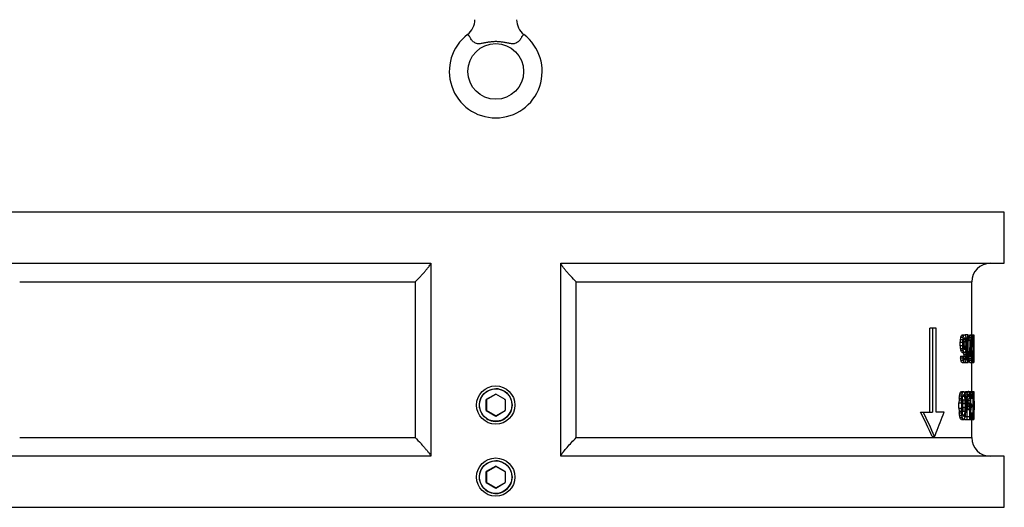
# Model space of a CAD drawing. Header units: millimetres. Extents: x 35 to 1506, y -73 to 359.
# Tile 9 of 13: x 1132 to 1344, y -73 to 32. Entities that reach past the tile are written whole.
import ezdxf

# ---------------------------------------------------------------- set-up
doc = ezdxf.new("R2010")
doc.units = ezdxf.units.MM
doc.header["$LTSCALE"] = 30.734
doc.layers.get('0').update_dxf_attribs({"linetype": 'CONTINUOUS'})

msp = doc.modelspace()

# ---------------------------------------------------------------- linework, layer by layer
at = {"color": 7, "linetype": 'Continuous'}
for p, q in [((1344.2, -9.17), (1125.2, -9.17)), ((1344.2, -20.17), (1344.2, -9.17)), ((1125.2, -20.17), (1220.7, -20.17)), ((1220.7, -20.17), (1220.7, -61.67)), ((1248.7, -61.67), (1248.7, -20.17)), ((1248.7, -20.17), (1344.2, -20.17)), ((1132.2, -24.17), (1217.38, -24.17)), ((1217.38, -24.17), (1217.38, -57.67)), ((1252.03, -57.67), (1252.03, -24.17)), ((1252.03, -24.17), (1337.2, -24.17)), ((1337.2, -35.55), (1337.2, -24.17)), ((1329.56, -34.14), (1328.18, -34.14)), ((1328.18, -52.19), (1328.18, -34.14)), ((1328.73, -34.14), (1328.73, -52.19)), ((1329.56, -52.19), (1329.56, -34.14)), ((1334.99, -35.67), (1335.5, -35.67)), ((1335.12, -35.55), (1335.75, -35.55)), ((1336.42, -35.55), (1335.79, -35.55)), ((1336.3, -35.55), (1336.3, -41.55)), ((1336.42, -40.53), (1336.42, -35.55)), ((1336.72, -35.67), (1337.22, -35.67)), ((1336.79, -35.55), (1337.53, -35.55)), ((1337.53, -35.55), (1337.53, -41.55)), ((1337.57, -35.55), (1337.67, -35.55)), ((1337.57, -40.53), (1337.57, -35.55)), ((1337.67, -35.55), (1337.67, -41.55)), ((1335.23, -37.21), (1334.72, -37.21)), ((1334.72, -37.84), (1334.72, -37.21)), ((1334.72, -37.84), (1335.23, -37.84)), ((1334.77, -36.57), (1335.28, -36.57)), ((1334.85, -36.06), (1335.36, -36.06)), ((1335.23, -37.21), (1335.23, -37.84)), ((1335.36, -37.72), (1335.36, -37.33)), ((1335.41, -36.57), (1335.92, -36.57)), ((1335.46, -36.95), (1335.97, -36.95)), ((1335.46, -36.95), (1335.48, -37.33)), ((1335.48, -37.72), (1335.46, -38.1)), ((1335.46, -38.1), (1335.97, -38.1)), ((1335.99, -37.33), (1335.48, -37.33)), ((1335.48, -37.72), (1335.48, -37.33)), ((1335.48, -37.72), (1335.99, -37.72)), ((1335.52, -36.31), (1335.85, -36.31)), ((1335.6, -36.19), (1335.78, -36.19)), ((1335.97, -38.1), (1335.99, -37.72)), ((1335.99, -37.33), (1335.99, -37.72)), ((1336.13, -38.99), (1336.13, -38.1)), ((1336.9, -36.82), (1336.4, -36.82)), ((1336.62, -36.44), (1337.12, -36.44)), ((1336.66, -36.06), (1337.16, -36.06)), ((1336.89, -37.97), (1337.06, -37.97)), ((1336.95, -36.95), (1337.09, -36.95)), ((1337.08, -37.33), (1336.95, -37.33)), ((1337.06, -37.97), (1337.08, -37.33)), ((1337.06, -37.97), (1337.06, -39.12)), ((1337.13, -38.1), (1337.42, -38.1)), ((1337.13, -38.99), (1337.13, -38.1)), ((1337.41, -37.33), (1337.15, -37.33)), ((1337.23, -36.31), (1337.35, -36.31)), ((1337.23, -36.57), (1337.38, -36.57)), ((1337.42, -38.1), (1337.42, -38.99)), ((1337.45, -36.95), (1337.46, -37.33)), ((1337.46, -37.33), (1337.47, -37.97)), ((1337.47, -39.12), (1337.47, -37.97)), ((1334.77, -38.48), (1335.28, -38.48)), ((1334.77, -40.14), (1335.42, -40.14)), ((1334.77, -40.14), (1334.8, -40.53)), ((1334.85, -38.87), (1335.36, -38.87)), ((1334.99, -39.25), (1335.5, -39.25)), ((1335.12, -39.38), (1335.75, -39.38)), ((1335.31, -40.53), (1335.28, -40.14)), ((1335.41, -38.36), (1335.92, -38.36)), ((1335.48, -39.76), (1335.46, -40.14)), ((1335.46, -40.14), (1335.97, -40.14)), ((1335.48, -39.76), (1335.99, -39.76)), ((1335.52, -38.61), (1335.85, -38.61)), ((1335.78, -38.74), (1335.6, -38.74)), ((1335.95, -38.99), (1336.01, -38.99)), ((1336.01, -38.74), (1336.01, -38.99)), ((1336.42, -39.63), (1336.54, -39.63)), ((1336.54, -40.65), (1336.54, -39.63)), ((1336.54, -40.01), (1336.68, -40.01)), ((1336.54, -40.27), (1336.74, -40.27)), ((1336.74, -40.14), (1337.09, -40.14)), ((1336.77, -39.76), (1337.08, -39.76)), ((1336.82, -39.12), (1337.06, -39.12)), ((1337.08, -39.76), (1337.06, -39.12)), ((1337.09, -40.14), (1337.08, -39.76)), ((1337.13, -38.99), (1337.42, -38.99)), ((1337.15, -39.76), (1337.41, -39.76)), ((1337.46, -39.76), (1337.45, -40.14)), ((1337.47, -39.12), (1337.46, -39.76)), ((1337.61, -39.76), (1337.61, -39.63)), ((1334.8, -40.53), (1335.31, -40.53)), ((1334.88, -41.04), (1335.39, -41.04)), ((1335.01, -41.42), (1335.52, -41.42)), ((1335.14, -41.55), (1335.75, -41.55)), ((1335.47, -40.53), (1335.92, -40.53)), ((1335.55, -40.78), (1335.85, -40.78)), ((1335.78, -40.91), (1335.63, -40.91)), ((1335.79, -41.55), (1336.42, -41.55)), ((1336.62, -40.65), (1337.12, -40.65)), ((1336.66, -41.04), (1337.16, -41.04)), ((1336.72, -41.42), (1337.22, -41.42)), ((1336.79, -41.55), (1337.53, -41.55)), ((1337.2, -47.77), (1337.2, -41.55)), ((1337.23, -40.53), (1337.38, -40.53)), ((1337.23, -40.78), (1337.35, -40.78)), ((1337.56, -41.55), (1337.67, -41.55)), ((1337.61, -40.65), (1337.61, -40.53)), ((1334.56, -48.66), (1335.07, -48.66)), ((1334.65, -48.28), (1335.16, -48.28)), ((1334.79, -47.9), (1335.3, -47.9)), ((1334.95, -47.77), (1335.46, -47.77)), ((1335.32, -48.54), (1335.59, -48.54)), ((1335.74, -48.28), (1336.2, -48.28)), ((1335.8, -47.9), (1336.31, -47.9)), ((1335.91, -47.77), (1336.41, -47.77)), ((1336.33, -48.54), (1336.6, -48.54)), ((1336.41, -48.41), (1336.53, -48.41)), ((1336.53, -47.77), (1336.45, -47.77)), ((1336.62, -47.77), (1337.13, -47.77)), ((1336.62, -47.9), (1337.07, -47.9)), ((1336.71, -48.15), (1337.02, -48.15)), ((1336.97, -48.41), (1336.71, -48.41)), ((1337.07, -48.54), (1337.27, -48.54)), ((1337.07, -48.66), (1337.3, -48.66)), ((1337.14, -48.41), (1337.22, -48.41)), ((1337.16, -47.77), (1337.66, -47.77)), ((1337.46, -47.77), (1337.46, -53.77)), ((1337.5, -53.77), (1337.5, -48.66)), ((1337.66, -47.77), (1337.66, -52.88)), ((1334.47, -49.56), (1334.44, -50.19)), ((1334.44, -50.19), (1334.96, -50.19)), ((1334.44, -51.34), (1334.44, -50.19)), ((1334.5, -49.17), (1334.47, -49.56)), ((1334.47, -49.56), (1334.99, -49.56)), ((1334.5, -49.17), (1335.01, -49.17)), ((1334.96, -50.19), (1334.99, -49.56)), ((1334.96, -50.19), (1334.96, -51.34)), ((1334.99, -49.56), (1335.01, -49.17)), ((1335.1, -51.22), (1335.1, -50.32)), ((1335.24, -48.79), (1335.67, -48.79)), ((1335.26, -49.56), (1335.77, -49.56)), ((1335.26, -49.56), (1335.28, -50.32)), ((1335.28, -50.32), (1335.79, -50.32)), ((1335.28, -51.22), (1335.28, -50.32)), ((1335.79, -50.32), (1335.79, -51.22)), ((1335.82, -48.79), (1336.14, -48.79)), ((1335.86, -49.17), (1335.89, -49.56)), ((1335.86, -49.43), (1336.09, -49.43)), ((1335.89, -49.56), (1335.91, -50.19)), ((1335.91, -49.94), (1336.09, -49.94)), ((1335.91, -51.34), (1335.91, -50.19)), ((1335.91, -50.58), (1336.14, -50.58)), ((1336.09, -49.43), (1336.09, -49.94)), ((1336.19, -49.3), (1336.8, -49.3)), ((1336.2, -49.81), (1336.2, -49.56)), ((1336.27, -48.79), (1336.66, -48.79)), ((1336.8, -50.45), (1336.27, -50.45)), ((1336.33, -50.83), (1336.6, -50.83)), ((1336.42, -49.68), (1336.42, -49.3)), ((1336.42, -49.68), (1336.93, -49.68)), ((1336.44, -50.19), (1336.94, -50.19)), ((1336.76, -48.79), (1336.94, -48.79)), ((1336.8, -49.17), (1336.93, -49.17)), ((1336.8, -53.77), (1336.8, -50.45)), ((1336.8, -50.58), (1336.97, -50.58)), ((1336.8, -50.83), (1337.04, -50.83)), ((1336.93, -49.17), (1336.93, -49.68)), ((1336.94, -50.19), (1336.93, -49.68)), ((1337, -48.92), (1337.32, -48.92)), ((1337.02, -48.92), (1337, -49.17)), ((1337, -49.68), (1337, -49.17)), ((1337.02, -49.17), (1337.35, -49.17)), ((1337.2, -50.58), (1337.15, -50.58)), ((1337.2, -51.09), (1337.2, -50.58)), ((1337.33, -49.17), (1337.32, -48.92)), ((1337.36, -49.17), (1337.38, -49.17)), ((1337.7, -49.81), (1337.7, -51.73)), ((1326.18, -52.19), (1328.73, -52.19)), ((1331.22, -52.19), (1329.56, -52.19)), ((1334.44, -51.34), (1334.96, -51.34)), ((1334.44, -51.34), (1334.47, -51.98)), ((1334.47, -51.98), (1334.99, -51.98)), ((1334.47, -51.98), (1334.5, -52.36)), ((1334.5, -52.36), (1335.01, -52.36)), ((1334.56, -52.88), (1335.07, -52.88)), ((1334.99, -51.98), (1334.96, -51.34)), ((1335.01, -52.36), (1334.99, -51.98)), ((1335.24, -52.75), (1335.67, -52.75)), ((1335.28, -51.22), (1335.26, -51.98)), ((1335.26, -51.98), (1335.77, -51.98)), ((1335.79, -51.22), (1335.28, -51.22)), ((1335.89, -51.98), (1335.86, -52.36)), ((1335.91, -51.34), (1335.89, -51.98)), ((1335.91, -51.09), (1336.2, -51.09)), ((1335.91, -51.47), (1336.31, -51.47)), ((1335.91, -51.6), (1336.53, -51.6)), ((1336.21, -53.13), (1336.21, -51.6)), ((1336.53, -50.96), (1336.41, -50.96)), ((1336.71, -51.09), (1336.71, -53.13)), ((1336.8, -51.22), (1336.99, -51.22)), ((1336.8, -51.6), (1336.96, -51.6)), ((1336.8, -52.11), (1336.94, -52.11)), ((1336.8, -52.36), (1336.94, -52.36)), ((1336.8, -52.88), (1336.96, -52.88)), ((1336.94, -52.11), (1336.96, -51.6)), ((1336.94, -52.11), (1336.94, -52.36)), ((1337.02, -52.36), (1337.02, -52.11)), ((1337.02, -52.36), (1337.37, -52.36)), ((1337.04, -52.75), (1337.3, -52.75)), ((1337.15, -51.09), (1337.2, -51.09)), ((1334.65, -53.26), (1335.16, -53.26)), ((1334.79, -53.64), (1335.3, -53.64)), ((1334.95, -53.77), (1335.46, -53.77)), ((1335.32, -53), (1335.59, -53)), ((1335.63, -53.77), (1335.63, -53.64)), ((1335.63, -53.77), (1337.46, -53.77)), ((1335.74, -53.13), (1336.71, -53.13)), ((1336.14, -53.13), (1336.14, -53.77)), ((1336.8, -53.39), (1337.02, -53.39)), ((1336.8, -53.64), (1337.07, -53.64)), ((1337.09, -53), (1337.26, -53)), ((1337.2, -53.13), (1337.15, -53.13)), ((1337.2, -57.67), (1337.2, -53.77)), ((1337.49, -53.77), (1337.65, -53.77)), ((1337.65, -53.64), (1337.7, -53.64)), ((1337.68, -53.77), (1337.68, -53)), ((1132.2, -57.67), (1217.38, -57.67)), ((1252.03, -57.67), (1337.2, -57.67)), ((1328.65, -57.44), (1329.2, -57.44)), ((1220.7, -61.67), (1125.2, -61.67)), ((1344.2, -61.67), (1248.7, -61.67)), ((1344.2, -72.67), (1344.2, -61.67)), ((1125.2, -72.67), (1344.2, -72.67))]:
    msp.add_line(p, q, dxfattribs=at)
at = {"linetype": 'Continuous'}
for p, q in [((1234.7, -48.3), (1232.65, -49.48)), ((1232.7, -49.51), (1234.7, -48.36)), ((1234.7, -48.36), (1234.7, -48.3)), ((1236.75, -49.48), (1234.7, -48.3)), ((1236.7, -49.51), (1234.7, -48.36)), ((1232.65, -49.48), (1232.7, -49.51)), ((1232.65, -51.85), (1232.65, -49.48)), ((1232.7, -49.51), (1232.7, -51.82)), ((1236.7, -49.51), (1236.75, -49.48)), ((1236.7, -49.51), (1236.7, -51.82)), ((1236.75, -49.48), (1236.75, -51.85)), ((1232.7, -51.82), (1232.65, -51.85)), ((1232.65, -51.85), (1234.7, -53.04)), ((1234.7, -52.98), (1232.7, -51.82)), ((1234.7, -52.98), (1236.7, -51.82)), ((1234.7, -53.04), (1236.75, -51.85)), ((1234.7, -52.98), (1234.7, -53.04)), ((1236.7, -51.82), (1236.75, -51.85)), ((1234.7, -54.23), (1234.71, -54.23)), ((1234.7, -54.23), (1234.7, -54.23)), ((1234.7, -63.8), (1232.65, -64.98)), ((1232.65, -64.98), (1232.7, -65.01)), ((1232.65, -67.35), (1232.65, -64.98)), ((1232.7, -65.01), (1234.7, -63.86)), ((1232.7, -65.01), (1232.7, -67.32)), ((1234.7, -63.86), (1234.7, -63.8)), ((1236.75, -64.98), (1234.7, -63.8)), ((1236.7, -65.01), (1234.7, -63.86)), ((1236.7, -65.01), (1236.75, -64.98)), ((1236.7, -65.01), (1236.7, -67.32)), ((1236.75, -64.98), (1236.75, -67.35)), ((1232.7, -67.32), (1232.65, -67.35)), ((1232.65, -67.35), (1234.7, -68.54)), ((1234.7, -68.48), (1232.7, -67.32)), ((1234.7, -68.48), (1236.7, -67.32)), ((1234.7, -68.54), (1236.75, -67.35)), ((1236.7, -67.32), (1236.75, -67.35)), ((1234.7, -68.48), (1234.7, -68.54)), ((1234.7, -69.73), (1234.71, -69.73)), ((1234.7, -69.73), (1234.7, -69.73))]:
    msp.add_line(p, q, dxfattribs=at)
at = {"color": 7, "linetype": 'Continuous'}
msp.add_circle((1234.7, 21.11), 6, dxfattribs=at)
for centre, radius in [((1234.7, -50.67), 4.12), ((1234.7, -50.67), 3.5), ((1234.7, -66.17), 4.12), ((1234.7, -66.17), 3.5)]:
    msp.add_circle(centre, radius)
for centre, radius, start, end in [((1226.2, 32.24), 4, 307.3845, 359.9987), ((1243.2, 32.24), 4, 180.0013, 232.6155), ((1234.7, 21.11), 10, 127.3832, 52.6168), ((1341.2, -24.17), 4, 90, 180), ((1341.2, -57.67), 4, 180, 270)]:
    msp.add_arc(centre, radius, start, end, dxfattribs=at)
at = {"linetype": 'Continuous'}
for centre, radius, start, end in [((1234.7, -50.67), 2.3, 89.5657, 90.4343), ((1234.7, -50.68), 3.51, 77.8509, 89.9868), ((1234.51, -50.47), 3.46, 42.496, 50.805), ((1234.7, -50.67), 2.3, 149.5657, 150.4343), ((1234.7, -50.67), 2.3, 29.5657, 30.4343), ((1234.7, -50.67), 3.5, 203.5988, 304.7077), ((1234.7, -50.67), 2.3, 209.5657, 210.4343), ((1234.7, -50.67), 2.3, 269.5657, 270.4343), ((1234.7, -50.67), 2.3, 329.5657, 330.4343), ((1234.7, -50.67), 3.5, 307.4019, 341.5284), ((1234.61, -50.7), 3.53, 271.6562, 306.3093), ((1234.52, -50.87), 3.44, 309.1841, 310.6916), ((1234.71, -50.67), 3.49, 304.771, 306.2042), ((1234.71, -50.68), 3.49, 306.2042, 307.419), ((1234.7, -66.18), 3.51, 77.8509, 89.9868), ((1234.51, -65.97), 3.46, 42.496, 50.805), ((1234.7, -66.17), 2.3, 149.5657, 150.4343), ((1234.7, -66.17), 2.3, 89.5657, 90.4343), ((1234.7, -66.17), 2.3, 29.5657, 30.4343), ((1234.7, -66.17), 3.5, 203.5988, 304.7077), ((1234.7, -66.17), 2.3, 209.5657, 210.4343), ((1234.7, -66.17), 2.3, 329.5657, 330.4343), ((1234.7, -66.17), 3.5, 307.4019, 341.5284), ((1234.7, -66.17), 2.3, 269.5657, 270.4343), ((1234.61, -66.2), 3.53, 271.6562, 306.3093), ((1234.52, -66.37), 3.44, 309.1841, 310.6916), ((1234.71, -66.17), 3.49, 304.771, 306.2042), ((1234.71, -66.18), 3.49, 306.2042, 307.419)]:
    msp.add_arc(centre, radius, start, end, dxfattribs=at)
at = {"color": 7, "linetype": 'Continuous'}
for centre, major_axis, ratio, start_param, end_param in [((1234.7, -22.69), (102.5, 0), 0.612764, -0.214482, -0.208246), ((1234.7, -31.35), (102.5, 0), 0.204256, -0.208246, -0.202018), ((1234.7, -22.69), (103, 0), 0.612764, -0.213425, -0.20722), ((1234.7, -31.35), (103, 0), 0.204256, -0.20722, -0.201023), ((1234.7, -39.62), (103, 0), 0.204255, 0.188653, 0.194835), ((1234.7, -47.51), (103, 0), 0.612767, 6.465665, 6.471839), ((1234.7, -29.58), (102.5, 0), 0.612767, -0.103269, -0.09714), ((1234.7, -33.98), (102.5, 0), 0.170213, -0.09714, -0.089791), ((1234.7, -29.58), (103, 0), 0.612767, -0.102766, -0.096667), ((1234.7, -33.98), (103, 0), 0.170213, -0.096667, -0.089354), ((1234.7, -37.11), (103, 0), 0.170213, 0.082046, 0.089354), ((1234.7, -40.85), (103, 0), 0.612765, 0.075959, 0.082046), ((1234.7, 20.09), (0, 261.7), 0.391665, -1.791523, -1.789024), ((1234.7, -95.14), (0, 261.7), 0.391665, -1.352568, -1.350069), ((1234.7, -6.35), (0, 139.57), 0.734375, -1.789024, -1.785278), ((1234.7, 20.09), (0, 262.98), 0.391665, 4.492751, 4.495237), ((1234.7, -95.14), (0, 262.98), 0.391665, 4.929541, 4.932027), ((1234.7, -6.35), (0, 140.26), 0.734375, 4.495237, 4.498964), ((1234.7, 29.51), (0, 315.57), 0.326391, -1.784221, -1.782979), ((1234.7, -104.56), (0, 315.57), 0.326391, -1.358613, -1.357372), ((1234.7, -3.72), (0, 157.79), 0.652775, -1.782979, -1.780497), ((1234.7, -60.25), (0, 105.19), 0.979163, -1.361095, -1.358613), ((1234.7, -65.78), (0, 157.02), 0.652775, -1.386176, -1.384232), ((1234.7, -18.88), (0, 104.68), 0.979163, -1.757064, -1.755416), ((1234.7, -21.97), (103, 0), 0.680851, 6.073484, 6.077205), ((1234.7, -29.14), (103, 0), 0.340425, 6.077205, 6.080923), ((1234.7, -42.93), (103, 0), 0.340425, 0.189889, 0.193598), ((1234.7, -49.55), (103, 0), 0.680851, 0.186183, 0.189889), ((1234.7, -65.78), (0, 157.79), 0.652775, 4.896103, 4.898572), ((1234.7, -18.88), (0, 105.19), 0.979163, -1.756979, -1.75451), ((1234.7, -94.6), (0, 315.57), 0.326391, 4.894868, 4.896103), ((1234.7, -61.51), (0, 140.26), 0.734375, -1.392018, -1.388317), ((1234.7, -83.33), (0, 262.98), 0.391665, -1.394484, -1.392018), ((1234.7, -166.36), (0, 736.33), 0.139882, -1.395716, -1.394484), ((1234.7, -14.09), (0, 209.36), 0.489581, -1.679468, -1.677744), ((1234.7, -25.27), (0, 104.68), 0.97917, -1.677744, -1.674065), ((1234.7, -11.65), (0, 202.29), 0.509166, -1.711466, -1.695549), ((1234.7, -12.64), (0, 202.29), 0.509166, 4.575395, 4.591305), ((1234.7, -2.66), (0, 315.57), 0.326391, 4.6023, 4.603521), ((1234.7, -14.09), (0, 210.38), 0.489581, 4.603521, 4.605963), ((1234.7, -25.27), (0, 105.19), 0.97917, 4.605963, 4.609623), ((1234.7, 28.18), (0, 631.15), 0.163194, -1.676002, -1.674782), ((1234.7, -20.96), (0, 157.79), 0.652779, -1.674782, -1.669903), ((1234.7, -29.63), (103, 0), 0.680851, -0.099106, -0.095448), ((1234.7, -34.31), (103, 0), 0.204256, 6.187737, 6.193831), ((1234.7, -38.06), (103, 0), 0.204255, 0.083264, 0.089354), ((1234.7, -42.15), (103, 0), 0.680851, 6.362796, 6.366449), ((1234.7, -49.12), (0, 157.79), 0.652777, 4.787131, 4.792), ((1234.7, -44.04), (0, 105.19), 0.979167, -1.498488, -1.494837), ((1234.7, -84.46), (0, 631.14), 0.163196, 4.785914, 4.787131), ((1234.7, -51.64), (0, 210.38), 0.489584, -1.500922, -1.498488), ((1234.7, -61.15), (0, 104.68), 0.979167, -1.356314, -1.352568), ((1234.7, -52.23), (102.5, 0), 0.612764, 6.491431, 6.497667), ((1234.7, -43.58), (102.5, 0), 0.204256, 0.202018, 0.208246), ((1234.7, -61.15), (0, 105.19), 0.979167, 4.925814, 4.929541), ((1234.7, -52.23), (103, 0), 0.612764, 0.20722, 0.213425), ((1234.7, -73.18), (0, 157.79), 0.652775, -1.362336, -1.359854), ((1234.7, -52.95), (103, 0), 0.680851, 6.489165, 6.492886), ((1234.7, -11.32), (0, 157.02), 0.652775, -1.7561, -1.755416), ((1234.7, 74.77), (0, 628.08), 0.163196, -1.754176, -1.753549), ((1234.7, -43.58), (103, 0), 0.204256, 0.201023, 0.20722), ((1234.7, -45.78), (103, 0), 0.340425, 6.485447, 6.489165), ((1234.7, -35.3), (103, 0), 0.204255, 6.088351, 6.094532), ((1234.7, -31.99), (103, 0), 0.340425, -0.193598, -0.189889), ((1234.7, -25.37), (103, 0), 0.680851, -0.189889, -0.186183), ((1234.7, -26.1), (103, 0), 0.680851, 6.094532, 6.10194), ((1234.7, -11.32), (0, 157.79), 0.652775, 4.526206, 4.528675), ((1234.7, 17.51), (0, 315.57), 0.326391, 4.528675, 4.52991), ((1234.7, 74.77), (0, 631.14), 0.163196, 4.52991, 4.531144), ((1234.7, 6.24), (0, 262.98), 0.391665, -1.749575, -1.747109), ((1234.7, 89.27), (0, 736.33), 0.139882, -1.747109, -1.745876), ((1234.7, -21.23), (0, 122.72), 0.839285, -1.728648, -1.721279), ((1234.7, -63), (0, 209.36), 0.489582, -1.463849, -1.462009), ((1234.7, -49.85), (103, 0), 0.680852, 6.420179, 6.423855), ((1234.7, -63), (0, 210.38), 0.489582, 4.818815, 4.821257), ((1234.7, -105.27), (0, 631.15), 0.163194, -1.466811, -1.46559), ((1234.7, -56.14), (0, 157.79), 0.652779, -1.47169, -1.466811), ((1234.7, -27.98), (0, 157.79), 0.652777, 4.632778, 4.637647), ((1234.7, 7.37), (0, 631.14), 0.163196, 4.637647, 4.638864), ((1234.7, -25.45), (0, 210.38), 0.489584, -1.643104, -1.640671), ((1234.7, -34.34), (0, 122.72), 0.839285, 4.661967, 4.669257), ((1234.7, -70.57), (0, 139.57), 0.734375, -1.357562, -1.353817), ((1234.7, -54.33), (102.5, 0), 0.612767, 6.490185, 6.496419), ((1234.7, -45.72), (102.5, 0), 0.204255, 0.200773, 0.206999), ((1234.7, -70.57), (0, 140.26), 0.734375, 4.924572, 4.928298), ((1234.7, -54.33), (103, 0), 0.612767, 0.20598, 0.212183), ((1234.7, -55.04), (103, 0), 0.680851, 6.487926, 6.491646), ((1234.7, -45.72), (103, 0), 0.204255, 0.199785, 0.20598), ((1234.7, -47.91), (103, 0), 0.340425, 6.484209, 6.487926), ((1234.7, -37.47), (103, 0), 0.204255, 6.088351, 6.094532), ((1234.7, -34.16), (103, 0), 0.340425, -0.193598, -0.189889), ((1234.7, -27.54), (103, 0), 0.680851, -0.189889, -0.186183), ((1234.7, -29.58), (103, 0), 0.612767, 6.094532, 6.100706), ((1234.7, -15.58), (0, 140.26), 0.734375, -1.753276, -1.749575), ((1234.7, -22.26), (0, 122.72), 0.839286, 4.554538, 4.561907), ((1234.7, -51.83), (0, 104.68), 0.979171, -1.467528, -1.463849), ((1234.7, -47.51), (102.5, 0), 0.612767, 6.380326, 6.386454), ((1234.7, -43.11), (102.5, 0), 0.170213, 0.089791, 0.09714), ((1234.7, -51.83), (0, 105.19), 0.979171, 4.815155, 4.818815), ((1234.7, -47.51), (103, 0), 0.612767, 0.096667, 0.102766), ((1234.7, -47.46), (103, 0), 0.680851, 0.095448, 0.099106), ((1234.7, -43.11), (103, 0), 0.170213, 0.089354, 0.096667), ((1234.7, -42.79), (103, 0), 0.204256, 6.37254, 6.378633), ((1234.7, -39.03), (103, 0), 0.204255, -0.089354, -0.083264), ((1234.7, -39.98), (103, 0), 0.170213, -0.089354, -0.082046), ((1234.7, -34.95), (103, 0), 0.680851, 6.199922, 6.203575), ((1234.7, -36.25), (103, 0), 0.612765, -0.082046, -0.075959), ((1234.7, -33.05), (0, 105.19), 0.979167, -1.646755, -1.643104), ((1234.7, -35.36), (0, 122.72), 0.839286, -1.621218, -1.613929), ((1234.7, -1.43), (0, 209.36), 0.489581, -1.80087, -1.798365), ((1234.7, -25.05), (0, 104.68), 0.979167, -1.798365, -1.794611), ((1234.7, -34.34), (102.5, 0), 0.612764, -0.223815, -0.217566), ((1234.7, -44.13), (102.5, 0), 0.170213, -0.217566, -0.210078), ((1234.7, -1.43), (0, 210.38), 0.489581, 4.483453, 4.485944), ((1234.7, -25.05), (0, 105.19), 0.979167, 4.485944, 4.489679), ((1234.7, -34.34), (103, 0), 0.612764, -0.22271, -0.216493), ((1234.7, -33.56), (103, 0), 0.680851, 6.064206, 6.067935), ((1234.7, -44.13), (103, 0), 0.170213, -0.216493, -0.209043), ((1234.7, -44.04), (103, 0), 0.204255, 6.067935, 6.074142), ((1234.7, -51.41), (103, 0), 0.170213, 0.201606, 0.209043), ((1234.7, -52.77), (103, 0), 0.204256, 0.202844, 0.209043), ((1234.7, -62.66), (103, 0), 0.680851, 0.199129, 0.202844), ((1234.7, -60.54), (103, 0), 0.612767, 6.478601, 6.484791), ((1234.7, -37.56), (102.5, 0), 0.612764, 6.112801, 6.117798), ((1234.7, -68.71), (0, 105.19), 0.979167, -1.37909, -1.37538), ((1234.7, -44.45), (102.5, 0), 0.204256, 6.117798, 6.123977), ((1234.7, -88.75), (0, 210.38), 0.489581, -1.381562, -1.37909), ((1234.7, -24.45), (0, 140.26), 0.734375, 4.537962, 4.541658), ((1234.7, -37.56), (103, 0), 0.612764, -0.170731, -0.164577), ((1234.7, -37.13), (103, 0), 0.680851, 6.116147, 6.119838), ((1234.7, -44.45), (103, 0), 0.204256, -0.164577, -0.158429), ((1234.7, -44.26), (103, 0), 0.255319, 6.119838, 6.124756), ((1234.7, -50.94), (103, 0), 0.204256, 0.144924, 0.151059), ((1234.7, -52.36), (103, 0), 0.255319, 0.146151, 0.151059), ((1234.7, -44.99), (102.5, 0), 0.255319, 6.173758, 6.176888), ((1234.7, -58.75), (103, 0), 0.680851, 6.425657, 6.429336), ((1234.7, -57.01), (103, 0), 0.612764, 6.42198, 6.42811), ((1234.7, -67.68), (0, 140.26), 0.734375, -1.435677, -1.432002), ((1234.7, -29.64), (0, 157.79), 0.652775, 4.59073, 4.593175), ((1234.7, -40.07), (103, 0), 0.680851, 6.163971, 6.167637), ((1234.7, -42.09), (103, 0), 0.510637, -0.115548, -0.110663), ((1234.7, -36.79), (0, 105.19), 0.979174, -1.686345, -1.683901), ((1234.7, -42.73), (103, 0), 0.51064, -0.113105, -0.110663), ((1234.7, -44.99), (103, 0), 0.255319, -0.110663, -0.10578), ((1234.7, -46.21), (103, 0), 0.204256, 6.172523, 6.178626), ((1234.7, -50.45), (103, 0), 0.204255, 0.091146, 0.097241), ((1234.7, -50.29), (103, 0), 0.255319, 6.374331, 6.379207), ((1234.7, -52.68), (103, 0), 0.51064, 0.086272, 0.091146), ((1234.7, -53.32), (103, 0), 0.51064, 6.371894, 6.374331), ((1234.7, -57.98), (0, 105.19), 0.979163, 4.798661, 4.801098), ((1234.7, -54.19), (103, 0), 0.680851, 0.082618, 0.086272), ((1234.7, -61.43), (0, 157.79), 0.652783, -1.490613, -1.488178), ((1234.7, -59.08), (0, 168.31), 0.611979, -1.539238, -1.508864), ((1234.7, -57.82), (0, 172.51), 0.597053, 4.744039, 4.770674), ((1234.7, -47.95), (103, 0), 0.204255, 6.285612, 6.291681), ((1234.7, -48.02), (103, 0), 0.510639, -0.002427, 0.002427), ((1234.7, -47.9), (0, 105.19), 0.979169, 4.705107, 4.709962), ((1234.7, -47.13), (0, 210.38), 0.489581, 4.70268, 4.705107), ((1234.7, 90.61), (0, 631.14), 0.163196, -1.795996, -1.794751), ((1234.7, -14.51), (0, 157.79), 0.652775, 4.488434, 4.49341), ((1234.7, -80), (0, 157.02), 0.652779, -1.375658, -1.372691), ((1234.7, -80), (0, 157.79), 0.652779, 4.906568, 4.911518), ((1234.7, -171.35), (0, 631.16), 0.163192, 4.905331, 4.906568), ((1234.7, -3.15), (0, 262.98), 0.391665, 4.535497, 4.537962), ((1234.7, -96.22), (0, 262.98), 0.391665, 4.886816, 4.889281), ((1234.7, -74.92), (0, 140.26), 0.734375, 4.88312, 4.886816), ((1234.7, 4.06), (0, 315.57), 0.326391, -1.741527, -1.740296), ((1234.7, -103.43), (0, 315.57), 0.326391, -1.401297, -1.400065), ((1234.7, -22.56), (0, 157.79), 0.652775, -1.740296, -1.737834), ((1234.7, -76.81), (0, 157.79), 0.652775, -1.403758, -1.401297), ((1234.7, -62.24), (103, 0), 0.680851, 6.446532, 6.450223), ((1234.7, -55.11), (103, 0), 0.255319, 6.441614, 6.446532), ((1234.7, -101.26), (0, 418.72), 0.244793, -1.448541, -1.447312), ((1234.7, -69.34), (0, 157.02), 0.652775, -1.450177, -1.448541), ((1234.7, -47), (103, 0), 0.255319, -0.151059, -0.146151), ((1234.7, -39.34), (103, 0), 0.76596, -0.146151, -0.141246), ((1234.7, -78.66), (0, 210.38), 0.489581, 4.852409, 4.854861), ((1234.7, -77.13), (0, 210.38), 0.489581, -1.438126, -1.435677), ((1234.7, -10.49), (0, 315.57), 0.326391, 4.589507, 4.59073), ((1234.7, -69.34), (0, 157.79), 0.652775, 4.831603, 4.834048), ((1234.7, -55.58), (103, 0), 0.408509, 0.113105, 0.119214), ((1234.7, -41.93), (103, 0), 0.765956, 6.165193, 6.17008), ((1234.7, -74.19), (0, 210.38), 0.489581, -1.45647, -1.454026), ((1234.7, -58.19), (103, 0), 0.680851, 0.110663, 0.114327), ((1234.7, -52.39), (103, 0), 0.170213, 6.386524, 6.393848), ((1234.7, -74.07), (0, 315.58), 0.326384, -1.491831, -1.490613), ((1234.7, -44.07), (0, 525.95), 0.195835, 4.701466, 4.70268), ((1234.7, -98.43), (102.5, 0), 1, 0.411344, 0.46802), ((1234.7, -98.43), (103, 0), 1, 0.409228, 0.465567), ((1234.7, -14.29), (0, 108.56), 0.948758, -1.971182, -1.927375), ((1234.7, -100.11), (0, 209.36), 0.489582, -1.343227, -1.340723), ((1234.7, -76.49), (0, 104.68), 0.979167, -1.346981, -1.343227), ((1234.7, -100.11), (0, 210.38), 0.489582, 4.938834, 4.941325), ((1234.7, -76.49), (0, 105.19), 0.979167, 4.935099, 4.938834), ((1234.7, -192.15), (0, 631.14), 0.163196, -1.346842, -1.345597), ((1234.7, -87.02), (0, 157.79), 0.652775, 4.931368, 4.936344), ((1234.7, -21.54), (0, 157.02), 0.652779, -1.768902, -1.765935), ((1234.7, -67.98), (103, 0), 0.680851, 6.498436, 6.502164), ((1234.7, -38.88), (103, 0), 0.680851, -0.202844, -0.199129), ((1234.7, -21.54), (0, 157.79), 0.652779, 4.51326, 4.51821), ((1234.7, -32.83), (0, 105.19), 0.979167, -1.766212, -1.762502), ((1234.7, 69.81), (0, 631.16), 0.163192, 4.51821, 4.519447), ((1234.7, -12.79), (0, 210.38), 0.489582, -1.762502, -1.760031), ((1234.7, -61.81), (103, 0), 0.612764, 0.164577, 0.170731), ((1234.7, -54.92), (103, 0), 0.204256, 0.158429, 0.164577), ((1234.7, -48.43), (103, 0), 0.204256, 6.132126, 6.138261), ((1234.7, -42.36), (103, 0), 0.612764, 6.138261, 6.144391), ((1234.7, -103.43), (0, 420.76), 0.244794, 4.832826, 4.834048), ((1234.7, -32.64), (0, 157.79), 0.652775, 4.591952, 4.594397), ((1234.7, -65.51), (0, 105.19), 0.979163, 4.827937, 4.832826), ((1234.7, -27.85), (0, 210.38), 0.489587, -1.686345, -1.683901), ((1234.7, -70.56), (0, 157.79), 0.652783, -1.457691, -1.455248), ((1234.7, -39.73), (0, 105.19), 0.979163, -1.683901, -1.681459), ((1234.7, -60.66), (103, 0), 0.680851, 0.109442, 0.113105), ((1234.7, -47.47), (103, 0), 0.340425, 6.172523, 6.179846), ((1234.7, -46.54), (103, 0), 0.680851, 6.190821, 6.194477), ((1234.7, -38.77), (0, 157.79), 0.652775, 4.62368, 4.626117), ((1234.7, -44.32), (0, 105.19), 0.979169, -1.657068, -1.652197), ((1234.7, -18.66), (0, 420.76), 0.244794, -1.652197, -1.650979), ((1234.7, -57.47), (0, 525.95), 0.195835, 4.722098, 4.723312), ((1234.7, -54.41), (0, 210.38), 0.489582, 4.719671, 4.722098), ((1234.7, -53.64), (0, 105.19), 0.979169, 4.714816, 4.719671), ((1234.7, -67.2), (102.5, 0), 0.612764, 0.217566, 0.223815), ((1234.7, -57.41), (102.5, 0), 0.170213, 0.210078, 0.217566), ((1234.7, -67.2), (103, 0), 0.612764, 0.216493, 0.22271), ((1234.7, -57.41), (103, 0), 0.170213, 0.209043, 0.216493), ((1234.7, -57.5), (103, 0), 0.204255, 6.492229, 6.498436), ((1234.7, -48.76), (103, 0), 0.204256, -0.209043, -0.202844), ((1234.7, -50.13), (103, 0), 0.170213, -0.209043, -0.201606), ((1234.7, -41), (103, 0), 0.612767, 6.08158, 6.087769), ((1234.7, -59.45), (103, 0), 0.510637, 0.110663, 0.115548), ((1234.7, -55.3), (103, 0), 0.145896, 0.102119, 0.110663), ((1234.7, -55.3), (103, 0), 0.204256, 6.386524, 6.392627), ((1234.7, -52.27), (103, 0), 0.145896, 6.183506, 6.19204), ((1234.7, -51.06), (103, 0), 0.204256, -0.09846, -0.092364), ((1234.7, -48.85), (103, 0), 0.51064, -0.091146, -0.086272), ((1234.7, -53.51), (103, 0), 0.510639, 6.280758, 6.285612), ((1234.7, -53.59), (103, 0), 0.204255, 6.27469, 6.280758), ((1234.7, -16.46), (103, 0), 1, -0.409228, -0.400386)]:
    msp.add_ellipse(centre, major_axis=major_axis, ratio=ratio, start_param=start_param, end_param=end_param, dxfattribs=at)
for points, knots in [([(1228.63, 29.06), (1228.63, 29.06), (1228.64, 29.06), (1228.64, 29.05), (1228.65, 29.04), (1228.67, 29.03), (1228.69, 29.01), (1228.73, 28.98), (1228.78, 28.94), (1228.85, 28.87), (1228.94, 28.78), (1229.02, 28.67), (1229.07, 28.58), (1229.09, 28.54)], [0, 0, 0, 0, 0.004637, 0.017425, 0.038527, 0.067985, 0.105728, 0.151495, 0.266056, 0.409968, 0.581318, 0.77847, 1, 1, 1, 1]), ([(1240.31, 28.54), (1240.26, 28.44), (1240.14, 28.23), (1239.94, 27.93), (1239.69, 27.63), (1239.39, 27.36), (1239.03, 27.16), (1238.65, 27.06), (1238.26, 27.05), (1237.87, 27.09), (1237.49, 27.16), (1236.97, 27.26), (1236.31, 27.39), (1235.51, 27.49), (1234.7, 27.53), (1233.89, 27.49), (1233.09, 27.39), (1232.44, 27.26), (1231.92, 27.16), (1231.53, 27.09), (1231.14, 27.05), (1230.75, 27.06), (1230.37, 27.16), (1230.02, 27.36), (1229.72, 27.63), (1229.47, 27.93), (1229.26, 28.23), (1229.15, 28.44), (1229.09, 28.54)], [0, 0, 0, 0, 0.026554, 0.056183, 0.087755, 0.120036, 0.151834, 0.182855, 0.213642, 0.244639, 0.275965, 0.307573, 0.371381, 0.435646, 0.5001, 0.564557, 0.628827, 0.692641, 0.724248, 0.755571, 0.786562, 0.817335, 0.848328, 0.880075, 0.91229, 0.943835, 0.973451, 1, 1, 1, 1]), ([(1240.31, 28.54), (1240.33, 28.58), (1240.39, 28.67), (1240.47, 28.78), (1240.55, 28.87), (1240.62, 28.94), (1240.68, 28.98), (1240.71, 29.01), (1240.73, 29.03), (1240.75, 29.04), (1240.76, 29.05), (1240.77, 29.06), (1240.77, 29.06), (1240.77, 29.06)], [0, 0, 0, 0, 0.22153, 0.418682, 0.590031, 0.733944, 0.848504, 0.894271, 0.932015, 0.961472, 0.982574, 0.995362, 1, 1, 1, 1]), ([(1217.38, -24.17), (1217.77, -23.76), (1218.34, -23.16), (1219.07, -22.35), (1219.56, -21.79), (1219.99, -21.27), (1220.34, -20.83), (1220.57, -20.51), (1220.67, -20.32), (1220.7, -20.24), (1220.7, -20.21)], [0, 0, 0, 0, 0.326974, 0.481982, 0.62756, 0.759438, 0.871403, 0.954761, 0.982586, 1, 1, 1, 1]), ([(1252.03, -24.17), (1251.63, -23.76), (1251.06, -23.16), (1250.33, -22.35), (1249.84, -21.79), (1249.41, -21.27), (1249.06, -20.83), (1248.83, -20.51), (1248.73, -20.32), (1248.7, -20.24), (1248.7, -20.21)], [0, 0, 0, 0, 0.32697, 0.481976, 0.627559, 0.759424, 0.871376, 0.954766, 0.982591, 1, 1, 1, 1]), ([(1217.38, -57.67), (1217.77, -58.07), (1218.34, -58.68), (1219.07, -59.48), (1219.56, -60.05), (1219.99, -60.56), (1220.34, -61.01), (1220.57, -61.32), (1220.67, -61.52), (1220.7, -61.59), (1220.7, -61.62)], [0, 0, 0, 0, 0.32697, 0.481976, 0.627559, 0.759424, 0.871376, 0.954766, 0.982591, 1, 1, 1, 1]), ([(1248.8, -61.4), (1248.94, -61.15), (1249.37, -60.61), (1250.11, -59.73), (1251.03, -58.72), (1251.68, -58.02), (1252.03, -57.67)], [0, 0, 0, 0, 0.174205, 0.418697, 0.700014, 1, 1, 1, 1]), ([(1248.7, -61.62), (1248.7, -61.59), (1248.73, -61.51), (1248.77, -61.44), (1248.8, -61.4)], [0, 0, 0, 0, 0.38281, 1, 1, 1, 1])]:
    msp.add_open_spline(points, degree=3, knots=knots, dxfattribs=at)
at = {"linetype": 'Continuous'}
for points, knots in [([(1231.32, -51.57), (1231.18, -51.06), (1231.15, -49.96), (1231.83, -48.46), (1233.1, -47.42), (1234.17, -47.17), (1234.7, -47.17)], [0, 0, 0, 0, 0.250024, 0.500005, 0.749995, 1, 1, 1, 1]), ([(1235.44, -47.25), (1235.92, -47.35), (1236.84, -47.76), (1237.83, -48.88), (1238.29, -50.31), (1238.18, -51.31), (1238.02, -51.78)], [0, 0, 0, 0, 0.250024, 0.500029, 0.749996, 1, 1, 1, 1]), ([(1231.32, -67.07), (1231.18, -66.56), (1231.15, -65.46), (1231.83, -63.96), (1233.1, -62.92), (1234.17, -62.67), (1234.7, -62.67)], [0, 0, 0, 0, 0.250024, 0.500005, 0.749995, 1, 1, 1, 1]), ([(1235.44, -62.75), (1235.92, -62.85), (1236.84, -63.26), (1237.83, -64.38), (1238.29, -65.81), (1238.18, -66.81), (1238.02, -67.28)], [0, 0, 0, 0, 0.250024, 0.500029, 0.749996, 1, 1, 1, 1])]:
    msp.add_open_spline(points, degree=3, knots=knots, dxfattribs=at)

doc.saveas('drawing.dxf')
